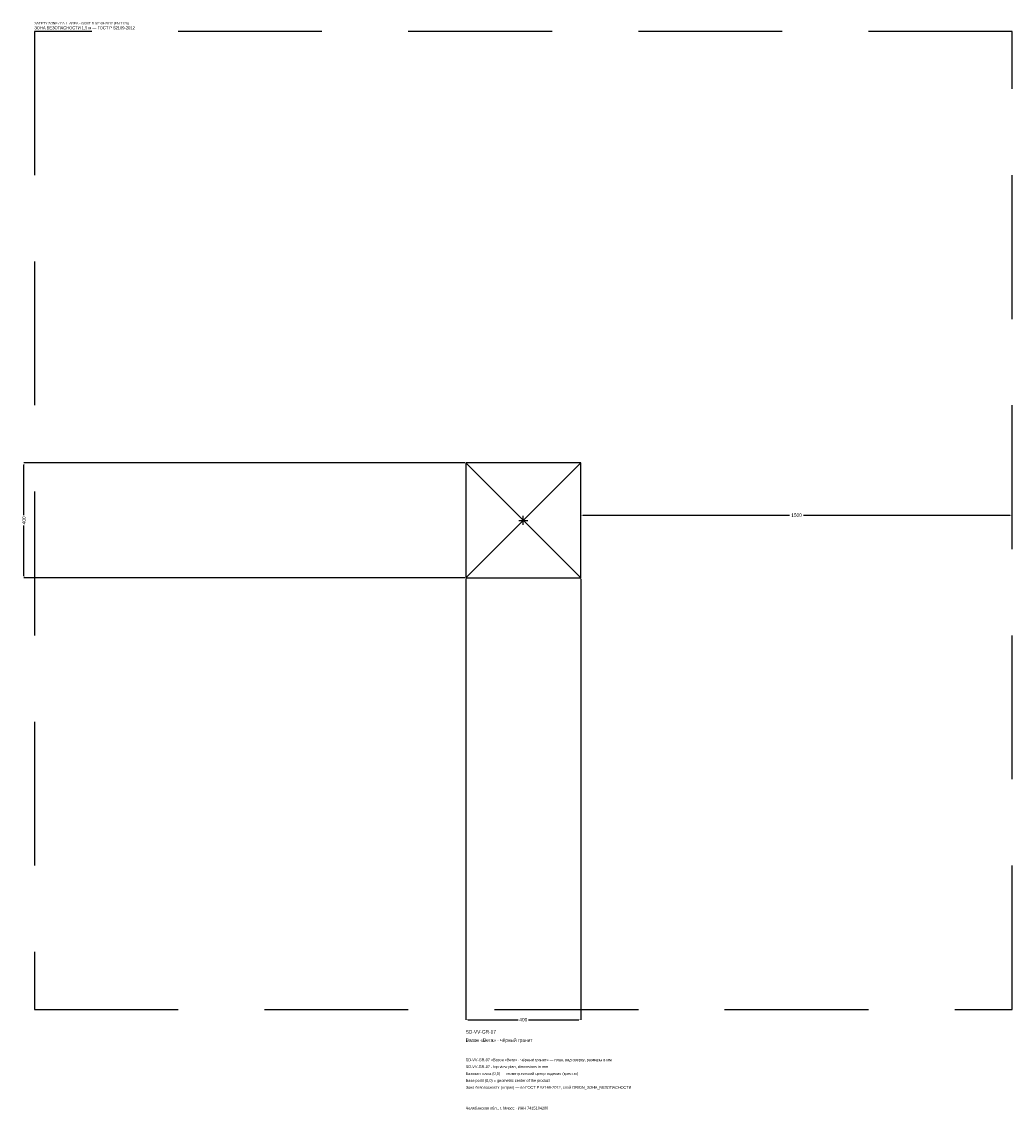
# Model space of a CAD drawing. Header units: metres. Extents: x -1744 to 1700, y -2050 to 1733.
import ezdxf

# ---------------------------------------------------------------- set-up
doc = ezdxf.new("R2010")
doc.units = ezdxf.units.M
doc.linetypes.add('DASHED', pattern=[800, 500, -300])
for name, color, linetype in [('ЗСК_ДАННЫЕ', 3, 'Continuous'), ('ЗСК_ЗОНА_БЕЗОПАСНОСТИ', 1, 'Continuous'), ('ЗСК_КОНТУР', 7, 'Continuous'), ('ЗСК_РАЗМЕРЫ', 8, 'Continuous')]:
    doc.layers.add(name, color=color, linetype=linetype)
doc.dimstyles.new('ORION', dxfattribs={"dimtxt": 12, "dimasz": 7.2, "dimexe": 1.25, "dimexo": 3.6, "dimtad": 1, "dimdec": 0, "dimcen": 2.5, "dimazin": 3, "dimtfac": 1, "dimtmove": 0, "dimatfit": 3})

# ---------------------------------------------------------------- blocks, each defined once
blk = doc.blocks.new('_CLOSEDFILLED')
at = {"color": 0, "linetype": 'BYBLOCK'}
blk.add_solid([(-1, 0.16), (0, 0), (-1, -0.16)], dxfattribs=at)
blk = doc.blocks.new('*D1')
for p, q in [((-200, -203.6), (-200, -1736)), ((200, -203.6), (200, -1736)), ((-192.8, -1736), (-18, -1736)), ((18, -1736), (192.8, -1736))]:
    blk.add_line(p, q)
at = {"layer": 'Defpoints'}
for p in [(-200, -200), (200, -200), (-200, -1736)]:
    blk.add_point(p, dxfattribs=at)
at = {"layer": 'ЗСК_РАЗМЕРЫ', "xscale": 7.199999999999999, "yscale": 7.199999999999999, "rotation": 180}
blk.add_blockref('_CLOSEDFILLED', (-200, -1736), dxfattribs=at)
at = {"layer": 'ЗСК_РАЗМЕРЫ', "xscale": 7.199999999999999, "yscale": 7.199999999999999}
blk.add_blockref('_CLOSEDFILLED', (200, -1736), dxfattribs=at)
at = {"layer": 'ЗСК_РАЗМЕРЫ', "insert": (0, -1736), "char_height": 12, "attachment_point": 5}
blk.add_mtext('400', dxfattribs=at)
blk = doc.blocks.new('*D2')
for p, q in [((-203.6, 200), (-1736, 200)), ((-1736, 18), (-1736, 192.8)), ((-1736, -192.8), (-1736, -18)), ((-203.6, -200), (-1736, -200))]:
    blk.add_line(p, q)
at = {"layer": 'Defpoints'}
for p in [(-200, 200), (-1736, -200), (-200, -200)]:
    blk.add_point(p, dxfattribs=at)
at = {"layer": 'ЗСК_РАЗМЕРЫ', "xscale": 7.199999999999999, "yscale": 7.199999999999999}
for p, rotation in [((-1736, 200), 90), ((-1736, -200), 270)]:
    blk.add_blockref('_CLOSEDFILLED', p, dxfattribs=dict(at, rotation=rotation))
at = {"layer": 'ЗСК_РАЗМЕРЫ', "insert": (-1736, 0), "char_height": 12, "attachment_point": 5, "rotation": 90}
blk.add_mtext('400', dxfattribs=at)
blk = doc.blocks.new('*D3')
for p, q in [((200, 3.6), (200, 18)), ((207.2, 18), (926, 18)), ((974, 18), (1692.8, 18)), ((1700, 3.6), (1700, 18))]:
    blk.add_line(p, q)
at = {"layer": 'Defpoints'}
for p in [(200, 18), (200, 0), (1700, 0)]:
    blk.add_point(p, dxfattribs=at)
at = {"layer": 'ЗСК_РАЗМЕРЫ', "xscale": 7.199999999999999, "yscale": 7.199999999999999, "rotation": 180}
blk.add_blockref('_CLOSEDFILLED', (200, 18), dxfattribs=at)
at = {"layer": 'ЗСК_РАЗМЕРЫ', "xscale": 7.199999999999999, "yscale": 7.199999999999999}
blk.add_blockref('_CLOSEDFILLED', (1700, 18), dxfattribs=at)
at = {"layer": 'ЗСК_РАЗМЕРЫ', "insert": (950, 18), "char_height": 12, "attachment_point": 5}
blk.add_mtext('1500', dxfattribs=at)
blk = doc.blocks.new('ОРИОН SD-VV-GR-07 Вазон Вега · чёрный гранит')
at = {"layer": 'ЗСК_ЗОНА_БЕЗОПАСНОСТИ', "linetype": 'DASHED'}
blk.add_lwpolyline([(-1700, -1700), (1700, -1700), (1700, 1700), (-1700, 1700)], close=True, dxfattribs=at)
at = {"layer": 'ЗСК_КОНТУР'}
for p, q in [((-200, -200), (200, 200)), ((-200, 200), (200, -200))]:
    blk.add_line(p, q, dxfattribs=at)
blk.add_lwpolyline([(-200, -200), (200, -200), (200, 200), (-200, 200)], close=True, dxfattribs=at)
at = {"layer": 'ЗСК_РАЗМЕРЫ'}
for p, q in [((-16, 0), (16, 0)), ((0, -16), (0, 16))]:
    blk.add_line(p, q, dxfattribs=at)
at = {"layer": 'ЗСК_ДАННЫЕ'}
for tag, p in [('АРТИКУЛ', (-200, -1784)), ('НАИМЕНОВАНИЕ', (-200, -1812.8))]:
    blk.add_attdef(tag, p, '', height=12, dxfattribs=at)
at = {"layer": 'ЗСК_ДАННЫЕ', "flags": 1}
for tag, p in [('ПРОИЗВОДИТЕЛЬ', (-200, -1841.6)), ('ТЕЛЕФОН', (-200, -1870.4)), ('САЙТ', (-200, -1928)), ('АДРЕС', (-200, -1956.8)), ('РЕКВИЗИТЫ', (-200, -1985.6)), ('ГАБАРИТЫ', (-200, -2014.4)), ('ЗОНА_БЕЗОПАСНОСТИ', (-200, -2043.2))]:
    blk.add_attdef(tag, p, '', height=12, dxfattribs=at)
at = {"layer": 'ЗСК_ЗОНА_БЕЗОПАСНОСТИ', "color": 1}
for s, height, p in [('SAFETY ZONE / FALL AREA - GOST R 52169-2012 (EN 1176)', 8.4, (-1700, 1724)), ('ЗОНА БЕЗОПАСНОСТИ 1,5 м — ГОСТ Р 52169-2012', 10.2, (-1700, 1707.2))]:
    blk.add_text(s, height=height, dxfattribs=at).set_placement(p)
at = {"layer": 'ЗСК_РАЗМЕРЫ'}
dim = blk.add_linear_dim(base=(-1736, -200), p1=(-200, -200), p2=(-200, 200), angle=90, dimstyle='ORION', dxfattribs=at)
dim.commit()
dim.dimension.update_dxf_attribs({"geometry": '*D2', "text_midpoint": (-1736, 0)})
for base, p1, p2, picture, middle in [((200, 18), (200, 0), (1700, 0), '*D3', (950, 18)), ((-200, -1736), (-200, -200), (200, -200), '*D1', (0, -1736))]:
    dim = blk.add_linear_dim(base=base, p1=p1, p2=p2, dimstyle='ORION', dxfattribs=at)
    dim.commit()
    dim.dimension.update_dxf_attribs({"geometry": picture, "text_midpoint": middle})

msp = doc.modelspace()

# ---------------------------------------------------------------- block references
msp.add_blockref('ОРИОН SD-VV-GR-07 Вазон Вега · чёрный гранит', (0, 0)).add_auto_attribs({'АРТИКУЛ': 'SD-VV-GR-07', 'НАИМЕНОВАНИЕ': 'Вазон «Вега» · чёрный гранит'})

# ---------------------------------------------------------------- texts
at = {"layer": 'ЗСК_ДАННЫЕ', "color": 3}
for s, p in [('SD-VV-GR-07 «Вазон «Вега» · чёрный гранит» — план, вид сверху, размеры в мм', (-200, -1880)), ('SD-VV-GR-07 - top view plan, dimensions in mm', (-200, -1904)), ('Челябинская обл., г. Миасс · ИНН 7415104200', (-200, -2048))]:
    msp.add_text(s, height=9.6, dxfattribs=at).set_placement(p)
at = {"layer": 'ЗСК_ДАННЫЕ', "color": 7}
for s, p in [('Базовая точка (0,0) — геометрический центр изделия (крестик)', (-200, -1928)), ('Base point (0,0) = geometric center of the product', (-200, -1952))]:
    msp.add_text(s, height=9.6, dxfattribs=at).set_placement(p)
at = {"layer": 'ЗСК_ДАННЫЕ', "color": 1}
msp.add_text('Зона безопасности (штрих) — по ГОСТ Р 52169-2012, слой ORION_ЗОНА_БЕЗОПАСНОСТИ', height=9.6, dxfattribs=at).set_placement((-200, -1976))

doc.saveas('drawing.dxf')
